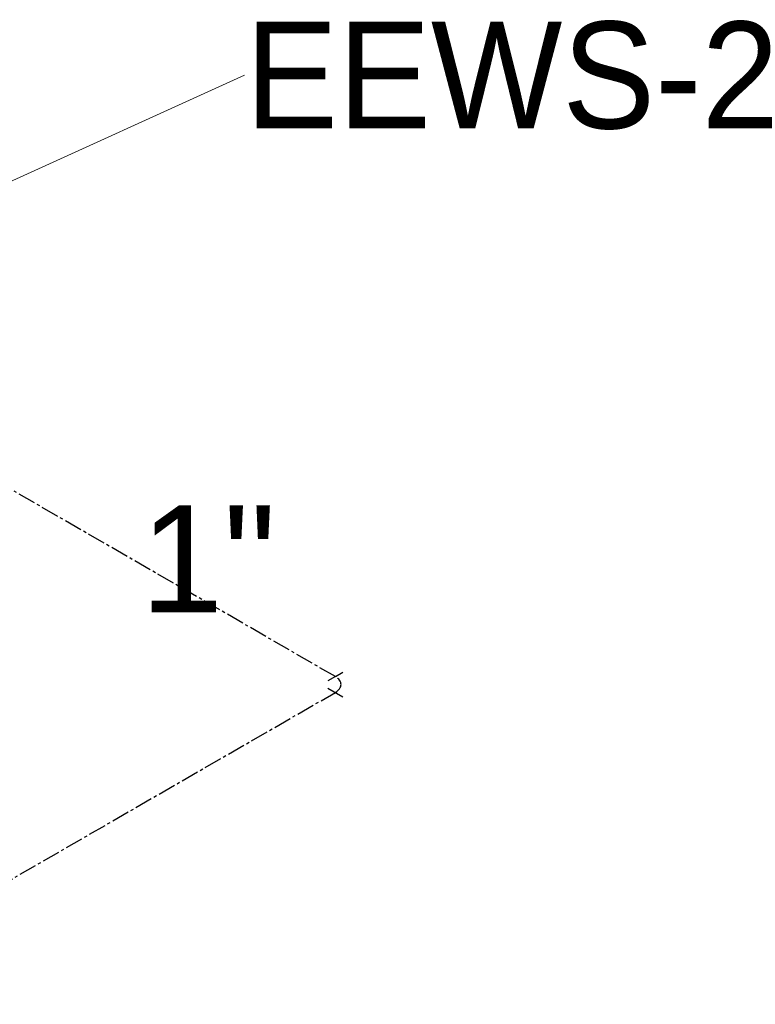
# Model space of a CAD drawing. Header units: inches. Extents: x -332 to 1204, y -60 to 270.
# Tile 43 of 91: x 48 to 79, y 184 to 226. Entities that reach past the tile are written whole.
import ezdxf

# ---------------------------------------------------------------- set-up
doc = ezdxf.new("R2010")
doc.units = ezdxf.units.IN
doc.header["$MEASUREMENT"] = 0
doc.linetypes.add('CLDWTR', pattern=[1.125, 0.75, -0.125, 0.125, -0.125])
for name, color, linetype, lineweight in [('P-PIPE', 3, 'Continuous', 30), ('P-PIPE-IDEN', 2, 'Continuous', 9), ('P-SANR-FIXT-IDEN', 2, 'Continuous', 9)]:
    doc.layers.add(name, color=color, linetype=linetype, lineweight=lineweight)
doc.styles.add('Arial', font='arial.ttf', dxfattribs={"height": 4.5})

# ---------------------------------------------------------------- blocks, each defined once
blk = doc.blocks.new('Elbow - Generic - Standard-V16-HOT AND COLD WATER RISER DIAGRAM')
at = {"layer": 'P-PIPE', "color": 5, "linetype": 'CLDWTR'}
for p, q in [((61.786, 197.948), (61.468, 197.764)), ((61.786, 197.948), (62.104, 198.132)), ((61.468, 197.469), (62.104, 197.101))]:
    blk.add_line(p, q, dxfattribs=at)
blk.add_ellipse((61.211, 197.617), major_axis=(0.812, 0), ratio=0.57735, start_param=5.497787, end_param=7.068583, dxfattribs=at)

msp = doc.modelspace()

# ---------------------------------------------------------------- linework, layer by layer
at = {"layer": 'P-PIPE', "color": 5, "linetype": 'CLDWTR'}
for p, q in [((61.786, 197.948), (20.766, 221.631)), ((-74.244, 118.748), (61.786, 197.285))]:
    msp.add_line(p, q, dxfattribs=at)
at = {"layer": 'P-SANR-FIXT-IDEN'}
msp.add_line((43.373, 216.647), (57.953, 223.28), dxfattribs=at)

# ---------------------------------------------------------------- block references
at = {"layer": 'P-PIPE', "color": 5, "linetype": 'CLDWTR'}
msp.add_blockref('Elbow - Generic - Standard-V16-HOT AND COLD WATER RISER DIAGRAM', (0, 0), dxfattribs=at)

# ---------------------------------------------------------------- texts
at = {"layer": 'P-PIPE-IDEN', "insert": (53.567, 205.158), "char_height": 4.5, "width": 6.969, "attachment_point": 1, "style": 'Arial'}
msp.add_mtext('1"', dxfattribs=at)
at = {"layer": 'P-SANR-FIXT-IDEN', "insert": (57.953, 225.533), "char_height": 4.5, "width": 29.8455, "attachment_point": 1, "style": 'Arial'}
msp.add_mtext('EEWS-2', dxfattribs=at)

doc.saveas('drawing.dxf')
